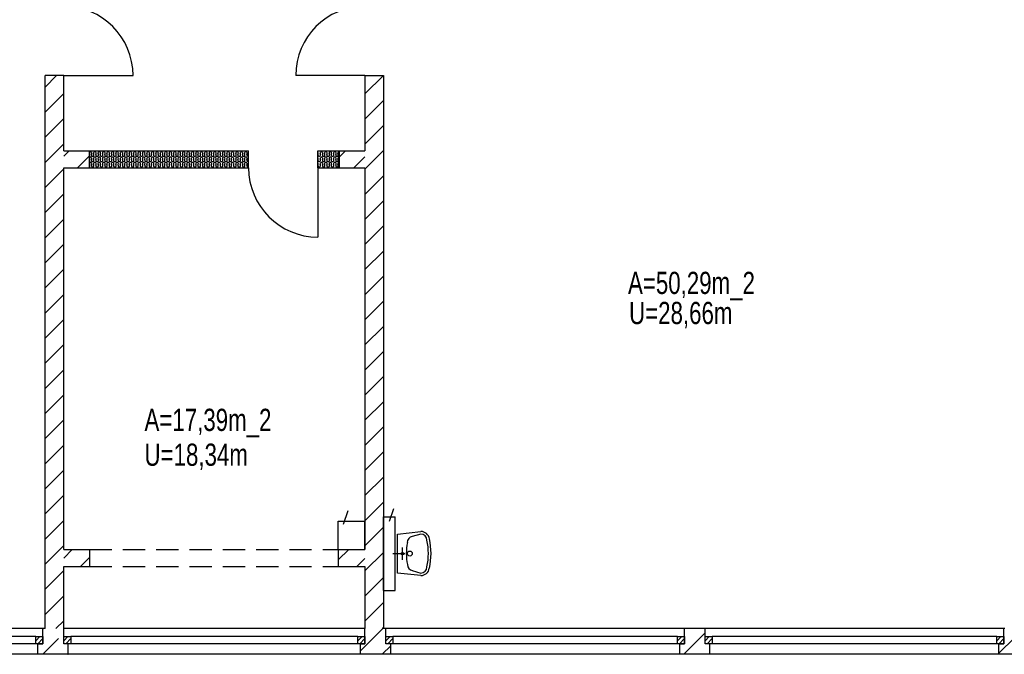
# Model space of a CAD drawing. Header units: metres. Extents: x 940 to 7099, y 1771 to 4983.
# Tile 2 of 12: x 2000 to 3109, y 1786 to 2501. Entities that reach past the tile are written whole.
import ezdxf

# ---------------------------------------------------------------- set-up
doc = ezdxf.new("R2010")
doc.units = ezdxf.units.M
doc.header["$LTSCALE"] = 100
doc.header["$MEASUREMENT"] = 0
doc.linetypes.add('DASHDOT', pattern=[1, 0.5, -0.25, 0, -0.25])
doc.linetypes.add('HIDDEN', pattern=[0.375, 0.25, -0.125])
for name, color, linetype in [('20', 211, 'Continuous'), ('22', 211, 'Continuous'), ('30', 5, 'Continuous'), ('32', 2, 'Continuous'), ('36', 3, 'Continuous'), ('6', 2, 'Continuous'), ('64', 7, 'Continuous'), ('67', 2, 'Continuous'), ('68', 211, 'Continuous'), ('69', 6, 'Continuous')]:
    doc.layers.add(name, color=color, linetype=linetype)

msp = doc.modelspace()

# ---------------------------------------------------------------- linework, layer by layer
at = {"layer": '20', "linetype": 'Continuous'}
for p, q in [((2029, 2424.9798), (2042.0202, 2438)), ((2389, 2417.2843), (2409.7157, 2438)), ((2029, 2396.6955), (2050, 2417.6955)), ((2389, 2389), (2410, 2410)), ((2029, 2368.4113), (2050, 2389.4113)), ((2389, 2360.7157), (2410, 2381.7157)), ((2029, 2340.127), (2050, 2361.127)), ((2081.075, 2348.9688), (2081.4246, 2350.0308)), ((2083.9246, 2348.9688), (2083.575, 2350.0308)), ((2086.075, 2348.9688), (2086.4246, 2350.0308)), ((2088.9246, 2348.9688), (2088.575, 2350.0308)), ((2091.075, 2348.9688), (2091.4246, 2350.0308)), ((2093.9246, 2348.9688), (2093.575, 2350.0308)), ((2096.075, 2348.9688), (2096.4246, 2350.0308)), ((2098.9246, 2348.9688), (2098.575, 2350.0308)), ((2101.075, 2348.9688), (2101.4246, 2350.0308)), ((2103.9246, 2348.9688), (2103.575, 2350.0308)), ((2106.075, 2348.9688), (2106.4246, 2350.0308)), ((2108.9246, 2348.9688), (2108.575, 2350.0308)), ((2111.075, 2348.9688), (2111.4246, 2350.0308)), ((2113.9246, 2348.9688), (2113.575, 2350.0308)), ((2116.075, 2348.9688), (2116.4246, 2350.0308)), ((2118.9246, 2348.9688), (2118.575, 2350.0308)), ((2121.075, 2348.9688), (2121.4246, 2350.0308)), ((2123.9246, 2348.9688), (2123.575, 2350.0308)), ((2126.075, 2348.9688), (2126.4246, 2350.0308)), ((2128.9246, 2348.9688), (2128.575, 2350.0308)), ((2131.075, 2348.9688), (2131.4246, 2350.0308)), ((2133.9246, 2348.9688), (2133.575, 2350.0308)), ((2136.075, 2348.9688), (2136.4246, 2350.0308)), ((2138.9246, 2348.9688), (2138.575, 2350.0308)), ((2141.075, 2348.9688), (2141.4246, 2350.0308)), ((2143.9246, 2348.9688), (2143.575, 2350.0308)), ((2146.075, 2348.9688), (2146.4246, 2350.0308)), ((2148.9246, 2348.9688), (2148.575, 2350.0308)), ((2151.075, 2348.9688), (2151.4246, 2350.0308)), ((2153.9246, 2348.9688), (2153.575, 2350.0308)), ((2156.075, 2348.9688), (2156.4246, 2350.0308)), ((2158.9246, 2348.9688), (2158.575, 2350.0308)), ((2161.075, 2348.9688), (2161.4246, 2350.0308)), ((2163.9246, 2348.9688), (2163.575, 2350.0308)), ((2166.075, 2348.9688), (2166.4246, 2350.0308)), ((2168.9246, 2348.9688), (2168.575, 2350.0308)), ((2171.075, 2348.9688), (2171.4246, 2350.0308)), ((2173.9246, 2348.9688), (2173.575, 2350.0308)), ((2176.075, 2348.9688), (2176.4246, 2350.0308)), ((2178.9246, 2348.9688), (2178.575, 2350.0308)), ((2181.075, 2348.9688), (2181.4246, 2350.0308)), ((2183.9246, 2348.9688), (2183.575, 2350.0308)), ((2186.075, 2348.9688), (2186.4246, 2350.0308)), ((2188.9246, 2348.9688), (2188.575, 2350.0308)), ((2191.075, 2348.9688), (2191.4246, 2350.0308)), ((2193.9246, 2348.9688), (2193.575, 2350.0308)), ((2196.075, 2348.9688), (2196.4246, 2350.0308)), ((2198.9246, 2348.9688), (2198.575, 2350.0308)), ((2201.075, 2348.9688), (2201.4246, 2350.0308)), ((2203.9246, 2348.9688), (2203.575, 2350.0308)), ((2206.075, 2348.9688), (2206.4246, 2350.0308)), ((2208.9246, 2348.9688), (2208.575, 2350.0308)), ((2211.075, 2348.9688), (2211.4246, 2350.0308)), ((2213.9246, 2348.9688), (2213.575, 2350.0308)), ((2216.075, 2348.9688), (2216.4246, 2350.0308)), ((2218.9246, 2348.9688), (2218.575, 2350.0308)), ((2221.075, 2348.9688), (2221.4246, 2350.0308)), ((2223.9246, 2348.9688), (2223.575, 2350.0308)), ((2226.075, 2348.9688), (2226.4246, 2350.0308)), ((2228.9246, 2348.9688), (2228.575, 2350.0308)), ((2231.075, 2348.9688), (2231.4246, 2350.0308)), ((2233.9246, 2348.9688), (2233.575, 2350.0308)), ((2236.075, 2348.9688), (2236.4246, 2350.0308)), ((2238.9246, 2348.9688), (2238.575, 2350.0308)), ((2241.075, 2348.9688), (2241.4246, 2350.0308)), ((2243.9246, 2348.9688), (2243.575, 2350.0308)), ((2246.075, 2348.9688), (2246.4246, 2350.0308)), ((2248.9246, 2348.9688), (2248.575, 2350.0308)), ((2251.075, 2348.9688), (2251.4246, 2350.0308)), ((2253.9246, 2348.9688), (2253.575, 2350.0308)), ((2256.075, 2348.9688), (2256.4246, 2350.0308)), ((2336.075, 2348.9688), (2336.4246, 2350.0308)), ((2338.9246, 2348.9688), (2338.575, 2350.0308)), ((2341.075, 2348.9688), (2341.4246, 2350.0308)), ((2343.9246, 2348.9688), (2343.575, 2350.0308)), ((2346.075, 2348.9688), (2346.4246, 2350.0308)), ((2348.9246, 2348.9688), (2348.575, 2350.0308)), ((2351.075, 2348.9688), (2351.4246, 2350.0308)), ((2353.9246, 2348.9688), (2353.575, 2350.0308)), ((2356.075, 2348.9688), (2356.4246, 2350.0308)), ((2358.9246, 2348.9688), (2358.575, 2350.0308)), ((2389, 2332.4315), (2410, 2353.4315)), ((2081.075, 2342.9688), (2081.4246, 2344.0308)), ((2083.9246, 2342.9688), (2083.575, 2344.0308)), ((2086.075, 2342.9688), (2086.4246, 2344.0308)), ((2088.9246, 2342.9688), (2088.575, 2344.0308)), ((2091.075, 2342.9688), (2091.4246, 2344.0308)), ((2093.9246, 2342.9688), (2093.575, 2344.0308)), ((2096.075, 2342.9688), (2096.4246, 2344.0308)), ((2098.9246, 2342.9688), (2098.575, 2344.0308)), ((2101.075, 2342.9688), (2101.4246, 2344.0308)), ((2103.9246, 2342.9688), (2103.575, 2344.0308)), ((2106.075, 2342.9688), (2106.4246, 2344.0308)), ((2108.9246, 2342.9688), (2108.575, 2344.0308)), ((2111.075, 2342.9688), (2111.4246, 2344.0308)), ((2113.9246, 2342.9688), (2113.575, 2344.0308)), ((2116.075, 2342.9688), (2116.4246, 2344.0308)), ((2118.9246, 2342.9688), (2118.575, 2344.0308)), ((2121.075, 2342.9688), (2121.4246, 2344.0308)), ((2123.9246, 2342.9688), (2123.575, 2344.0308)), ((2126.075, 2342.9688), (2126.4246, 2344.0308)), ((2128.9246, 2342.9688), (2128.575, 2344.0308)), ((2131.075, 2342.9688), (2131.4246, 2344.0308)), ((2133.9246, 2342.9688), (2133.575, 2344.0308)), ((2136.075, 2342.9688), (2136.4246, 2344.0308)), ((2138.9246, 2342.9688), (2138.575, 2344.0308)), ((2141.075, 2342.9688), (2141.4246, 2344.0308)), ((2143.9246, 2342.9688), (2143.575, 2344.0308)), ((2146.075, 2342.9688), (2146.4246, 2344.0308)), ((2148.9246, 2342.9688), (2148.575, 2344.0308)), ((2151.075, 2342.9688), (2151.4246, 2344.0308)), ((2153.9246, 2342.9688), (2153.575, 2344.0308)), ((2156.075, 2342.9688), (2156.4246, 2344.0308)), ((2158.9246, 2342.9688), (2158.575, 2344.0308)), ((2161.075, 2342.9688), (2161.4246, 2344.0308)), ((2163.9246, 2342.9688), (2163.575, 2344.0308)), ((2166.075, 2342.9688), (2166.4246, 2344.0308)), ((2168.9246, 2342.9688), (2168.575, 2344.0308)), ((2171.075, 2342.9688), (2171.4246, 2344.0308)), ((2173.9246, 2342.9688), (2173.575, 2344.0308)), ((2176.075, 2342.9688), (2176.4246, 2344.0308)), ((2178.9246, 2342.9688), (2178.575, 2344.0308)), ((2181.075, 2342.9688), (2181.4246, 2344.0308)), ((2183.9246, 2342.9688), (2183.575, 2344.0308)), ((2186.075, 2342.9688), (2186.4246, 2344.0308)), ((2188.9246, 2342.9688), (2188.575, 2344.0308)), ((2191.075, 2342.9688), (2191.4246, 2344.0308)), ((2193.9246, 2342.9688), (2193.575, 2344.0308)), ((2196.075, 2342.9688), (2196.4246, 2344.0308)), ((2198.9246, 2342.9688), (2198.575, 2344.0308)), ((2201.075, 2342.9688), (2201.4246, 2344.0308)), ((2203.9246, 2342.9688), (2203.575, 2344.0308)), ((2206.075, 2342.9688), (2206.4246, 2344.0308)), ((2208.9246, 2342.9688), (2208.575, 2344.0308)), ((2211.075, 2342.9688), (2211.4246, 2344.0308)), ((2213.9246, 2342.9688), (2213.575, 2344.0308)), ((2216.075, 2342.9688), (2216.4246, 2344.0308)), ((2218.9246, 2342.9688), (2218.575, 2344.0308)), ((2221.075, 2342.9688), (2221.4246, 2344.0308)), ((2223.9246, 2342.9688), (2223.575, 2344.0308)), ((2226.075, 2342.9688), (2226.4246, 2344.0308)), ((2228.9246, 2342.9688), (2228.575, 2344.0308)), ((2231.075, 2342.9688), (2231.4246, 2344.0308)), ((2233.9246, 2342.9688), (2233.575, 2344.0308)), ((2236.075, 2342.9688), (2236.4246, 2344.0308)), ((2238.9246, 2342.9688), (2238.575, 2344.0308)), ((2241.075, 2342.9688), (2241.4246, 2344.0308)), ((2243.9246, 2342.9688), (2243.575, 2344.0308)), ((2246.075, 2342.9688), (2246.4246, 2344.0308)), ((2248.9246, 2342.9688), (2248.575, 2344.0308)), ((2251.075, 2342.9688), (2251.4246, 2344.0308)), ((2253.9246, 2342.9688), (2253.575, 2344.0308)), ((2256.075, 2342.9688), (2256.4246, 2344.0308)), ((2336.075, 2342.9688), (2336.4246, 2344.0308)), ((2338.9246, 2342.9688), (2338.575, 2344.0308)), ((2341.075, 2342.9688), (2341.4246, 2344.0308)), ((2343.9246, 2342.9688), (2343.575, 2344.0308)), ((2346.075, 2342.9688), (2346.4246, 2344.0308)), ((2348.9246, 2342.9688), (2348.575, 2344.0308)), ((2351.075, 2342.9688), (2351.4246, 2344.0308)), ((2353.9246, 2342.9688), (2353.575, 2344.0308)), ((2356.075, 2342.9688), (2356.4246, 2344.0308)), ((2358.9246, 2342.9688), (2358.575, 2344.0308)), ((2029, 2311.8427), (2050, 2332.8427)), ((2081.075, 2336.9688), (2081.4246, 2338.0308)), ((2083.9246, 2336.9688), (2083.575, 2338.0308)), ((2086.075, 2336.9688), (2086.4246, 2338.0308)), ((2088.9246, 2336.9688), (2088.575, 2338.0308)), ((2091.075, 2336.9688), (2091.4246, 2338.0308)), ((2093.9246, 2336.9688), (2093.575, 2338.0308)), ((2096.075, 2336.9688), (2096.4246, 2338.0308)), ((2098.9246, 2336.9688), (2098.575, 2338.0308)), ((2101.075, 2336.9688), (2101.4246, 2338.0308)), ((2103.9246, 2336.9688), (2103.575, 2338.0308)), ((2106.075, 2336.9688), (2106.4246, 2338.0308)), ((2108.9246, 2336.9688), (2108.575, 2338.0308)), ((2111.075, 2336.9688), (2111.4246, 2338.0308)), ((2113.9246, 2336.9688), (2113.575, 2338.0308)), ((2116.075, 2336.9688), (2116.4246, 2338.0308)), ((2118.9246, 2336.9688), (2118.575, 2338.0308)), ((2121.075, 2336.9688), (2121.4246, 2338.0308)), ((2123.9246, 2336.9688), (2123.575, 2338.0308)), ((2126.075, 2336.9688), (2126.4246, 2338.0308)), ((2128.9246, 2336.9688), (2128.575, 2338.0308)), ((2131.075, 2336.9688), (2131.4246, 2338.0308)), ((2133.9246, 2336.9688), (2133.575, 2338.0308)), ((2136.075, 2336.9688), (2136.4246, 2338.0308)), ((2138.9246, 2336.9688), (2138.575, 2338.0308)), ((2141.075, 2336.9688), (2141.4246, 2338.0308)), ((2143.9246, 2336.9688), (2143.575, 2338.0308)), ((2146.075, 2336.9688), (2146.4246, 2338.0308)), ((2148.9246, 2336.9688), (2148.575, 2338.0308)), ((2151.075, 2336.9688), (2151.4246, 2338.0308)), ((2153.9246, 2336.9688), (2153.575, 2338.0308)), ((2156.075, 2336.9688), (2156.4246, 2338.0308)), ((2158.9246, 2336.9688), (2158.575, 2338.0308)), ((2161.075, 2336.9688), (2161.4246, 2338.0308)), ((2163.9246, 2336.9688), (2163.575, 2338.0308)), ((2166.075, 2336.9688), (2166.4246, 2338.0308)), ((2168.9246, 2336.9688), (2168.575, 2338.0308)), ((2171.075, 2336.9688), (2171.4246, 2338.0308)), ((2173.9246, 2336.9688), (2173.575, 2338.0308)), ((2176.075, 2336.9688), (2176.4246, 2338.0308)), ((2178.9246, 2336.9688), (2178.575, 2338.0308)), ((2181.075, 2336.9688), (2181.4246, 2338.0308)), ((2183.9246, 2336.9688), (2183.575, 2338.0308)), ((2186.075, 2336.9688), (2186.4246, 2338.0308)), ((2188.9246, 2336.9688), (2188.575, 2338.0308)), ((2191.075, 2336.9688), (2191.4246, 2338.0308)), ((2193.9246, 2336.9688), (2193.575, 2338.0308)), ((2196.075, 2336.9688), (2196.4246, 2338.0308)), ((2198.9246, 2336.9688), (2198.575, 2338.0308)), ((2201.075, 2336.9688), (2201.4246, 2338.0308)), ((2203.9246, 2336.9688), (2203.575, 2338.0308)), ((2206.075, 2336.9688), (2206.4246, 2338.0308)), ((2208.9246, 2336.9688), (2208.575, 2338.0308)), ((2211.075, 2336.9688), (2211.4246, 2338.0308)), ((2213.9246, 2336.9688), (2213.575, 2338.0308)), ((2216.075, 2336.9688), (2216.4246, 2338.0308)), ((2218.9246, 2336.9688), (2218.575, 2338.0308)), ((2221.075, 2336.9688), (2221.4246, 2338.0308)), ((2223.9246, 2336.9688), (2223.575, 2338.0308)), ((2226.075, 2336.9688), (2226.4246, 2338.0308)), ((2228.9246, 2336.9688), (2228.575, 2338.0308)), ((2231.075, 2336.9688), (2231.4246, 2338.0308)), ((2233.9246, 2336.9688), (2233.575, 2338.0308)), ((2236.075, 2336.9688), (2236.4246, 2338.0308)), ((2238.9246, 2336.9688), (2238.575, 2338.0308)), ((2241.075, 2336.9688), (2241.4246, 2338.0308)), ((2243.9246, 2336.9688), (2243.575, 2338.0308)), ((2246.075, 2336.9688), (2246.4246, 2338.0308)), ((2248.9246, 2336.9688), (2248.575, 2338.0308)), ((2251.075, 2336.9688), (2251.4246, 2338.0308)), ((2253.9246, 2336.9688), (2253.575, 2338.0308)), ((2256.075, 2336.9688), (2256.4246, 2338.0308)), ((2336.075, 2336.9688), (2336.4246, 2338.0308)), ((2338.9246, 2336.9688), (2338.575, 2338.0308)), ((2341.075, 2336.9688), (2341.4246, 2338.0308)), ((2343.9246, 2336.9688), (2343.575, 2338.0308)), ((2346.075, 2336.9688), (2346.4246, 2338.0308)), ((2348.9246, 2336.9688), (2348.575, 2338.0308)), ((2351.075, 2336.9688), (2351.4246, 2338.0308)), ((2353.9246, 2336.9688), (2353.575, 2338.0308)), ((2356.075, 2336.9688), (2356.4246, 2338.0308)), ((2358.9246, 2336.9688), (2358.575, 2338.0308)), ((2389, 2304.1472), (2410, 2325.1472)), ((2029, 2283.5584), (2050, 2304.5584)), ((2389, 2275.8629), (2410, 2296.8629)), ((2029, 2255.2742), (2050, 2276.2742)), ((2389, 2247.5786), (2410, 2268.5786)), ((2029, 2226.9899), (2050, 2247.9899)), ((2389, 2219.2944), (2410, 2240.2944)), ((2029, 2198.7056), (2050, 2219.7056)), ((2389, 2191.0101), (2410, 2212.0101)), ((2029, 2170.4214), (2050, 2191.4214)), ((2389, 2162.7258), (2410, 2183.7258)), ((2029, 2142.1371), (2050, 2163.1371)), ((2389, 2134.4416), (2410, 2155.4416)), ((2029, 2113.8528), (2050, 2134.8528)), ((2389, 2106.1573), (2410, 2127.1573)), ((2029, 2085.5685), (2050, 2106.5685)), ((2389, 2077.873), (2410, 2098.873)), ((2029, 2057.2843), (2050, 2078.2843)), ((2389, 2049.5887), (2410, 2070.5887)), ((2029, 2029), (2050, 2050)), ((2389, 2021.3045), (2410, 2042.3045)), ((2029, 2000.7157), (2050, 2021.7157)), ((2389, 1993.0202), (2410, 2014.0202)), ((2029, 1972.4315), (2050, 1993.4315)), ((2389, 1964.7359), (2410, 1985.7359)), ((2029, 1944.1472), (2050, 1965.1472)), ((2389, 1936.4517), (2410, 1957.4517)), ((2029, 1915.8629), (2050, 1936.8629)), ((2389, 1908.1674), (2410, 1929.1674)), ((2029, 1887.5786), (2050, 1908.5786)), ((2389, 1879.8831), (2410, 1900.8831)), ((2029, 1859.2944), (2050, 1880.2944)), ((2389, 1851.5988), (2410, 1872.5988)), ((2029, 1831.0101), (2050, 1852.0101)), ((2389, 1823.3146), (2410, 1844.3146)), ((2041.2742, 1815), (2050, 1823.7258)), ((2384, 1790.0303), (2408.9697, 1815)), ((2408.9697, 1815), (2410, 1816.0303)), ((2747.6652, 1786), (2771.75, 1810.0848)), ((2408.254, 1786), (2418, 1795.746)), ((2775.9495, 1786), (2777.25, 1787.3005))]:
    msp.add_line(p, q, dxfattribs=at)
for centre, start, end in [((2079.9998, 2350.4998), 90, 131.8017), ((2079.9998, 2350.4998), 341.7795, 90), ((2082.4998, 2354.4998), 269.142, 270.858), ((2084.9998, 2350.4998), 90, 198.2205), ((2084.9998, 2350.4998), 341.7795, 90), ((2087.4998, 2354.4998), 269.142, 270.858), ((2089.9998, 2350.4998), 90, 198.2205), ((2089.9998, 2350.4998), 341.7795, 90), ((2092.4998, 2354.4998), 269.142, 270.858), ((2094.9998, 2350.4998), 90, 198.2205), ((2094.9998, 2350.4998), 341.7795, 90), ((2097.4998, 2354.4998), 269.142, 270.858), ((2099.9998, 2350.4998), 90, 198.2205), ((2099.9998, 2350.4998), 341.7795, 90), ((2102.4998, 2354.4998), 269.142, 270.858), ((2104.9998, 2350.4998), 90, 198.2205), ((2104.9998, 2350.4998), 341.7795, 90), ((2107.4998, 2354.4998), 269.142, 270.858), ((2109.9998, 2350.4998), 90, 198.2205), ((2109.9998, 2350.4998), 341.7795, 90), ((2112.4998, 2354.4998), 269.142, 270.858), ((2114.9998, 2350.4998), 90, 198.2205), ((2114.9998, 2350.4998), 341.7795, 90), ((2117.4998, 2354.4998), 269.142, 270.858), ((2119.9998, 2350.4998), 90, 198.2205), ((2119.9998, 2350.4998), 341.7795, 90), ((2122.4998, 2354.4998), 269.142, 270.858), ((2124.9998, 2350.4998), 90, 198.2205), ((2124.9998, 2350.4998), 341.7795, 90), ((2127.4998, 2354.4998), 269.142, 270.858), ((2129.9998, 2350.4998), 90, 198.2205), ((2129.9998, 2350.4998), 341.7795, 90), ((2132.4998, 2354.4998), 269.142, 270.858), ((2134.9998, 2350.4998), 90, 198.2205), ((2134.9998, 2350.4998), 341.7795, 90), ((2137.4998, 2354.4998), 269.142, 270.858), ((2139.9998, 2350.4998), 90, 198.2205), ((2139.9998, 2350.4998), 341.7795, 90), ((2142.4998, 2354.4998), 269.142, 270.858), ((2144.9998, 2350.4998), 90, 198.2205), ((2144.9998, 2350.4998), 341.7795, 90), ((2147.4998, 2354.4998), 269.142, 270.858), ((2149.9998, 2350.4998), 90, 198.2205), ((2149.9998, 2350.4998), 341.7795, 90), ((2152.4998, 2354.4998), 269.142, 270.858), ((2154.9998, 2350.4998), 90, 198.2205), ((2154.9998, 2350.4998), 341.7795, 90), ((2157.4998, 2354.4998), 269.142, 270.858), ((2159.9998, 2350.4998), 90, 198.2205), ((2159.9998, 2350.4998), 341.7795, 90), ((2162.4998, 2354.4998), 269.142, 270.858), ((2164.9998, 2350.4998), 90, 198.2205), ((2164.9998, 2350.4998), 341.7795, 90), ((2167.4998, 2354.4998), 269.142, 270.858), ((2169.9998, 2350.4998), 90, 198.2205), ((2169.9998, 2350.4998), 341.7795, 90), ((2172.4998, 2354.4998), 269.142, 270.858), ((2174.9998, 2350.4998), 90, 198.2205), ((2174.9998, 2350.4998), 341.7795, 90), ((2177.4998, 2354.4998), 269.142, 270.858), ((2179.9998, 2350.4998), 90, 198.2205), ((2179.9998, 2350.4998), 341.7795, 90), ((2182.4998, 2354.4998), 269.142, 270.858), ((2184.9998, 2350.4998), 90, 198.2205), ((2184.9998, 2350.4998), 341.7795, 90), ((2187.4998, 2354.4998), 269.142, 270.858), ((2189.9998, 2350.4998), 90, 198.2205), ((2189.9998, 2350.4998), 341.7795, 90), ((2192.4998, 2354.4998), 269.142, 270.858), ((2194.9998, 2350.4998), 90, 198.2205), ((2194.9998, 2350.4998), 341.7795, 90), ((2197.4998, 2354.4998), 269.142, 270.858), ((2199.9998, 2350.4998), 90, 198.2205), ((2199.9998, 2350.4998), 341.7795, 90), ((2202.4998, 2354.4998), 269.142, 270.858), ((2204.9998, 2350.4998), 90, 198.2205), ((2204.9998, 2350.4998), 341.7795, 90), ((2207.4998, 2354.4998), 269.142, 270.858), ((2209.9998, 2350.4998), 90, 198.2205), ((2209.9998, 2350.4998), 341.7795, 90), ((2212.4998, 2354.4998), 269.142, 270.858), ((2214.9998, 2350.4998), 90, 198.2205), ((2214.9998, 2350.4998), 341.7795, 90), ((2217.4998, 2354.4998), 269.142, 270.858), ((2219.9998, 2350.4998), 90, 198.2205), ((2219.9998, 2350.4998), 341.7795, 90), ((2222.4998, 2354.4998), 269.142, 270.858), ((2224.9998, 2350.4998), 90, 198.2205), ((2224.9998, 2350.4998), 341.7795, 90), ((2227.4998, 2354.4998), 269.142, 270.858), ((2229.9998, 2350.4998), 90, 198.2205), ((2229.9998, 2350.4998), 341.7795, 90), ((2232.4998, 2354.4998), 269.142, 270.858), ((2234.9998, 2350.4998), 90, 198.2205), ((2234.9998, 2350.4998), 341.7795, 90), ((2237.4998, 2354.4998), 269.142, 270.858), ((2239.9998, 2350.4998), 90, 198.2205), ((2239.9998, 2350.4998), 341.7795, 90), ((2242.4998, 2354.4998), 269.142, 270.858), ((2244.9998, 2350.4998), 90, 198.2205), ((2244.9998, 2350.4998), 341.7795, 90), ((2247.4998, 2354.4998), 269.142, 270.858), ((2249.9998, 2350.4998), 90, 198.2205), ((2249.9998, 2350.4998), 341.7795, 90), ((2252.4998, 2354.4998), 269.142, 270.858), ((2254.9998, 2350.4998), 90, 198.2205), ((2254.9998, 2350.4998), 341.7795, 90), ((2257.4998, 2354.4998), 269.142, 270.858), ((2334.9998, 2350.4998), 341.7795, 48.1811), ((2337.4998, 2354.4998), 269.142, 270.858), ((2339.9998, 2350.4998), 90, 198.2205), ((2339.9998, 2350.4998), 341.7795, 90), ((2342.4998, 2354.4998), 269.142, 270.858), ((2344.9998, 2350.4998), 90, 198.2205), ((2344.9998, 2350.4998), 341.7795, 90), ((2347.4998, 2354.4998), 269.142, 270.858), ((2349.9998, 2350.4998), 90, 198.2205), ((2349.9998, 2350.4998), 341.7795, 90), ((2352.4998, 2354.4998), 269.142, 270.858), ((2354.9998, 2350.4998), 90, 198.2205), ((2354.9998, 2350.4998), 341.7795, 90), ((2357.4998, 2354.4998), 269.142, 270.858), ((2359.9998, 2350.4998), 90, 198.2205), ((2359.9998, 2350.4998), 89.9936, 90), ((2079.9998, 2344.4998), 90, 131.8017), ((2079.9998, 2338.4998), 90, 131.8017), ((2079.9998, 2344.4998), 341.7795, 90), ((2079.9998, 2338.4998), 341.7795, 90), ((2082.4998, 2348.4998), 161.7795, 18.2205), ((2082.4998, 2342.4998), 161.7795, 18.2205), ((2084.9998, 2344.4998), 90, 198.2205), ((2084.9998, 2338.4998), 90, 198.2205), ((2084.9998, 2344.4998), 341.7795, 90), ((2084.9998, 2338.4998), 341.7795, 90), ((2087.4998, 2348.4998), 161.7795, 18.2205), ((2087.4998, 2342.4998), 161.7795, 18.2205), ((2089.9998, 2344.4998), 90, 198.2205), ((2089.9998, 2338.4998), 90, 198.2205), ((2089.9998, 2344.4998), 341.7795, 90), ((2089.9998, 2338.4998), 341.7795, 90), ((2092.4998, 2348.4998), 161.7795, 18.2205), ((2092.4998, 2342.4998), 161.7795, 18.2205), ((2094.9998, 2344.4998), 90, 198.2205), ((2094.9998, 2338.4998), 90, 198.2205), ((2094.9998, 2344.4998), 341.7795, 90), ((2094.9998, 2338.4998), 341.7795, 90), ((2097.4998, 2348.4998), 161.7795, 18.2205), ((2097.4998, 2342.4998), 161.7795, 18.2205), ((2099.9998, 2344.4998), 90, 198.2205), ((2099.9998, 2338.4998), 90, 198.2205), ((2099.9998, 2344.4998), 341.7795, 90), ((2099.9998, 2338.4998), 341.7795, 90), ((2102.4998, 2348.4998), 161.7795, 18.2205), ((2102.4998, 2342.4998), 161.7795, 18.2205), ((2104.9998, 2344.4998), 90, 198.2205), ((2104.9998, 2338.4998), 90, 198.2205), ((2104.9998, 2344.4998), 341.7795, 90), ((2104.9998, 2338.4998), 341.7795, 90), ((2107.4998, 2348.4998), 161.7795, 18.2205), ((2107.4998, 2342.4998), 161.7795, 18.2205), ((2109.9998, 2344.4998), 90, 198.2205), ((2109.9998, 2338.4998), 90, 198.2205), ((2109.9998, 2344.4998), 341.7795, 90), ((2109.9998, 2338.4998), 341.7795, 90), ((2112.4998, 2348.4998), 161.7795, 18.2205), ((2112.4998, 2342.4998), 161.7795, 18.2205), ((2114.9998, 2344.4998), 90, 198.2205), ((2114.9998, 2338.4998), 90, 198.2205), ((2114.9998, 2344.4998), 341.7795, 90), ((2114.9998, 2338.4998), 341.7795, 90), ((2117.4998, 2348.4998), 161.7795, 18.2205), ((2117.4998, 2342.4998), 161.7795, 18.2205), ((2119.9998, 2344.4998), 90, 198.2205), ((2119.9998, 2338.4998), 90, 198.2205), ((2119.9998, 2344.4998), 341.7795, 90), ((2119.9998, 2338.4998), 341.7795, 90), ((2122.4998, 2348.4998), 161.7795, 18.2205), ((2122.4998, 2342.4998), 161.7795, 18.2205), ((2124.9998, 2344.4998), 90, 198.2205), ((2124.9998, 2338.4998), 90, 198.2205), ((2124.9998, 2344.4998), 341.7795, 90), ((2124.9998, 2338.4998), 341.7795, 90), ((2127.4998, 2348.4998), 161.7795, 18.2205), ((2127.4998, 2342.4998), 161.7795, 18.2205), ((2129.9998, 2344.4998), 90, 198.2205), ((2129.9998, 2338.4998), 90, 198.2205), ((2129.9998, 2344.4998), 341.7795, 90), ((2129.9998, 2338.4998), 341.7795, 90), ((2132.4998, 2348.4998), 161.7795, 18.2205), ((2132.4998, 2342.4998), 161.7795, 18.2205), ((2134.9998, 2344.4998), 90, 198.2205), ((2134.9998, 2338.4998), 90, 198.2205), ((2134.9998, 2344.4998), 341.7795, 90), ((2134.9998, 2338.4998), 341.7795, 90), ((2137.4998, 2348.4998), 161.7795, 18.2205), ((2137.4998, 2342.4998), 161.7795, 18.2205), ((2139.9998, 2344.4998), 90, 198.2205), ((2139.9998, 2338.4998), 90, 198.2205), ((2139.9998, 2344.4998), 341.7795, 90), ((2139.9998, 2338.4998), 341.7795, 90), ((2142.4998, 2348.4998), 161.7795, 18.2205), ((2142.4998, 2342.4998), 161.7795, 18.2205), ((2144.9998, 2344.4998), 90, 198.2205), ((2144.9998, 2338.4998), 90, 198.2205), ((2144.9998, 2344.4998), 341.7795, 90), ((2144.9998, 2338.4998), 341.7795, 90), ((2147.4998, 2348.4998), 161.7795, 18.2205), ((2147.4998, 2342.4998), 161.7795, 18.2205), ((2149.9998, 2344.4998), 90, 198.2205), ((2149.9998, 2338.4998), 90, 198.2205), ((2149.9998, 2344.4998), 341.7795, 90), ((2149.9998, 2338.4998), 341.7795, 90), ((2152.4998, 2348.4998), 161.7795, 18.2205), ((2152.4998, 2342.4998), 161.7795, 18.2205), ((2154.9998, 2344.4998), 90, 198.2205), ((2154.9998, 2338.4998), 90, 198.2205), ((2154.9998, 2344.4998), 341.7795, 90), ((2154.9998, 2338.4998), 341.7795, 90), ((2157.4998, 2348.4998), 161.7795, 18.2205), ((2157.4998, 2342.4998), 161.7795, 18.2205), ((2159.9998, 2344.4998), 90, 198.2205), ((2159.9998, 2338.4998), 90, 198.2205), ((2159.9998, 2344.4998), 341.7795, 90), ((2159.9998, 2338.4998), 341.7795, 90), ((2162.4998, 2348.4998), 161.7795, 18.2205), ((2162.4998, 2342.4998), 161.7795, 18.2205), ((2164.9998, 2344.4998), 90, 198.2205), ((2164.9998, 2338.4998), 90, 198.2205), ((2164.9998, 2344.4998), 341.7795, 90), ((2164.9998, 2338.4998), 341.7795, 90), ((2167.4998, 2348.4998), 161.7795, 18.2205), ((2167.4998, 2342.4998), 161.7795, 18.2205), ((2169.9998, 2344.4998), 90, 198.2205), ((2169.9998, 2338.4998), 90, 198.2205), ((2169.9998, 2344.4998), 341.7795, 90), ((2169.9998, 2338.4998), 341.7795, 90), ((2172.4998, 2348.4998), 161.7795, 18.2205), ((2172.4998, 2342.4998), 161.7795, 18.2205), ((2174.9998, 2344.4998), 90, 198.2205), ((2174.9998, 2338.4998), 90, 198.2205), ((2174.9998, 2344.4998), 341.7795, 90), ((2174.9998, 2338.4998), 341.7795, 90), ((2177.4998, 2348.4998), 161.7795, 18.2205), ((2177.4998, 2342.4998), 161.7795, 18.2205), ((2179.9998, 2344.4998), 90, 198.2205), ((2179.9998, 2338.4998), 90, 198.2205), ((2179.9998, 2344.4998), 341.7795, 90), ((2179.9998, 2338.4998), 341.7795, 90), ((2182.4998, 2348.4998), 161.7795, 18.2205), ((2182.4998, 2342.4998), 161.7795, 18.2205), ((2184.9998, 2344.4998), 90, 198.2205), ((2184.9998, 2338.4998), 90, 198.2205), ((2184.9998, 2344.4998), 341.7795, 90), ((2184.9998, 2338.4998), 341.7795, 90), ((2187.4998, 2348.4998), 161.7795, 18.2205), ((2187.4998, 2342.4998), 161.7795, 18.2205), ((2189.9998, 2344.4998), 90, 198.2205), ((2189.9998, 2338.4998), 90, 198.2205), ((2189.9998, 2344.4998), 341.7795, 90), ((2189.9998, 2338.4998), 341.7795, 90), ((2192.4998, 2348.4998), 161.7795, 18.2205), ((2192.4998, 2342.4998), 161.7795, 18.2205), ((2194.9998, 2344.4998), 90, 198.2205), ((2194.9998, 2338.4998), 90, 198.2205), ((2194.9998, 2344.4998), 341.7795, 90), ((2194.9998, 2338.4998), 341.7795, 90), ((2197.4998, 2348.4998), 161.7795, 18.2205), ((2197.4998, 2342.4998), 161.7795, 18.2205), ((2199.9998, 2344.4998), 90, 198.2205), ((2199.9998, 2338.4998), 90, 198.2205), ((2199.9998, 2344.4998), 341.7795, 90), ((2199.9998, 2338.4998), 341.7795, 90), ((2202.4998, 2348.4998), 161.7795, 18.2205), ((2202.4998, 2342.4998), 161.7795, 18.2205), ((2204.9998, 2344.4998), 90, 198.2205), ((2204.9998, 2338.4998), 90, 198.2205), ((2204.9998, 2344.4998), 341.7795, 90), ((2204.9998, 2338.4998), 341.7795, 90), ((2207.4998, 2348.4998), 161.7795, 18.2205), ((2207.4998, 2342.4998), 161.7795, 18.2205), ((2209.9998, 2344.4998), 90, 198.2205), ((2209.9998, 2338.4998), 90, 198.2205), ((2209.9998, 2344.4998), 341.7795, 90), ((2209.9998, 2338.4998), 341.7795, 90), ((2212.4998, 2348.4998), 161.7795, 18.2205), ((2212.4998, 2342.4998), 161.7795, 18.2205), ((2214.9998, 2344.4998), 90, 198.2205), ((2214.9998, 2338.4998), 90, 198.2205), ((2214.9998, 2344.4998), 341.7795, 90), ((2214.9998, 2338.4998), 341.7795, 90), ((2217.4998, 2348.4998), 161.7795, 18.2205), ((2217.4998, 2342.4998), 161.7795, 18.2205), ((2219.9998, 2344.4998), 90, 198.2205), ((2219.9998, 2338.4998), 90, 198.2205), ((2219.9998, 2344.4998), 341.7795, 90), ((2219.9998, 2338.4998), 341.7795, 90), ((2222.4998, 2348.4998), 161.7795, 18.2205), ((2222.4998, 2342.4998), 161.7795, 18.2205), ((2224.9998, 2344.4998), 90, 198.2205), ((2224.9998, 2338.4998), 90, 198.2205), ((2224.9998, 2344.4998), 341.7795, 90), ((2224.9998, 2338.4998), 341.7795, 90), ((2227.4998, 2348.4998), 161.7795, 18.2205), ((2227.4998, 2342.4998), 161.7795, 18.2205), ((2229.9998, 2344.4998), 90, 198.2205), ((2229.9998, 2338.4998), 90, 198.2205), ((2229.9998, 2344.4998), 341.7795, 90), ((2229.9998, 2338.4998), 341.7795, 90), ((2232.4998, 2348.4998), 161.7795, 18.2205), ((2232.4998, 2342.4998), 161.7795, 18.2205), ((2234.9998, 2344.4998), 90, 198.2205), ((2234.9998, 2338.4998), 90, 198.2205), ((2234.9998, 2344.4998), 341.7795, 90), ((2234.9998, 2338.4998), 341.7795, 90), ((2237.4998, 2348.4998), 161.7795, 18.2205), ((2237.4998, 2342.4998), 161.7795, 18.2205), ((2239.9998, 2344.4998), 90, 198.2205), ((2239.9998, 2338.4998), 90, 198.2205), ((2239.9998, 2344.4998), 341.7795, 90), ((2239.9998, 2338.4998), 341.7795, 90), ((2242.4998, 2348.4998), 161.7795, 18.2205), ((2242.4998, 2342.4998), 161.7795, 18.2205), ((2244.9998, 2344.4998), 90, 198.2205), ((2244.9998, 2338.4998), 90, 198.2205), ((2244.9998, 2344.4998), 341.7795, 90), ((2244.9998, 2338.4998), 341.7795, 90), ((2247.4998, 2348.4998), 161.7795, 18.2205), ((2247.4998, 2342.4998), 161.7795, 18.2205), ((2249.9998, 2344.4998), 90, 198.2205), ((2249.9998, 2338.4998), 90, 198.2205), ((2249.9998, 2344.4998), 341.7795, 90), ((2249.9998, 2338.4998), 341.7795, 90), ((2252.4998, 2348.4998), 161.7795, 18.2205), ((2252.4998, 2342.4998), 161.7795, 18.2205), ((2254.9998, 2344.4998), 90, 198.2205), ((2254.9998, 2338.4998), 90, 198.2205), ((2254.9998, 2344.4998), 341.7795, 90), ((2254.9998, 2338.4998), 341.7795, 90), ((2257.4998, 2348.4998), 161.7795, 289.478), ((2257.4998, 2342.4998), 161.7795, 289.478), ((2337.4998, 2348.4998), 161.7795, 179.142), ((2337.4998, 2348.4998), 180.858, 18.2205), ((2334.9998, 2344.4998), 341.7795, 48.1811), ((2337.4998, 2342.4998), 161.7795, 179.142), ((2337.4998, 2342.4998), 180.858, 18.2205), ((2334.9998, 2338.4998), 341.7795, 48.1811), ((2339.9998, 2344.4998), 90, 198.2205), ((2339.9998, 2338.4998), 90, 198.2205), ((2339.9998, 2344.4998), 341.7795, 90), ((2339.9998, 2338.4998), 341.7795, 90), ((2342.4998, 2348.4998), 161.7795, 18.2205), ((2342.4998, 2342.4998), 161.7795, 18.2205), ((2344.9998, 2344.4998), 90, 198.2205), ((2344.9998, 2338.4998), 90, 198.2205), ((2344.9998, 2344.4998), 341.7795, 90), ((2344.9998, 2338.4998), 341.7795, 90), ((2347.4998, 2348.4998), 161.7795, 18.2205), ((2347.4998, 2342.4998), 161.7795, 18.2205), ((2349.9998, 2344.4998), 90, 198.2205), ((2349.9998, 2338.4998), 90, 198.2205), ((2349.9998, 2344.4998), 341.7795, 90), ((2349.9998, 2338.4998), 341.7795, 90), ((2352.4998, 2348.4998), 161.7795, 18.2205), ((2352.4998, 2342.4998), 161.7795, 18.2205), ((2354.9998, 2344.4998), 90, 198.2205), ((2354.9998, 2338.4998), 90, 198.2205), ((2354.9998, 2344.4998), 341.7795, 90), ((2354.9998, 2338.4998), 341.7795, 90), ((2357.4998, 2348.4998), 161.7795, 18.2205), ((2357.4998, 2342.4998), 161.7795, 18.2205), ((2359.9998, 2344.4998), 90, 198.2205), ((2359.9998, 2338.4998), 90, 198.2205), ((2359.9998, 2344.4998), 89.9936, 90), ((2359.9998, 2338.4998), 89.9936, 90), ((2082.4998, 2336.4998), 161.7795, 18.2205), ((2087.4998, 2336.4998), 161.7795, 18.2205), ((2092.4998, 2336.4998), 161.7795, 18.2205), ((2097.4998, 2336.4998), 161.7795, 18.2205), ((2102.4998, 2336.4998), 161.7795, 18.2205), ((2107.4998, 2336.4998), 161.7795, 18.2205), ((2112.4998, 2336.4998), 161.7795, 18.2205), ((2117.4998, 2336.4998), 161.7795, 18.2205), ((2122.4998, 2336.4998), 161.7795, 18.2205), ((2127.4998, 2336.4998), 161.7795, 18.2205), ((2132.4998, 2336.4998), 161.7795, 18.2205), ((2137.4998, 2336.4998), 161.7795, 18.2205), ((2142.4998, 2336.4998), 161.7795, 18.2205), ((2147.4998, 2336.4998), 161.7795, 18.2205), ((2152.4998, 2336.4998), 161.7795, 18.2205), ((2157.4998, 2336.4998), 161.7795, 18.2205), ((2162.4998, 2336.4998), 161.7795, 18.2205), ((2167.4998, 2336.4998), 161.7795, 18.2205), ((2172.4998, 2336.4998), 161.7795, 18.2205), ((2177.4998, 2336.4998), 161.7795, 18.2205), ((2182.4998, 2336.4998), 161.7795, 18.2205), ((2187.4998, 2336.4998), 161.7795, 18.2205), ((2192.4998, 2336.4998), 161.7795, 18.2205), ((2197.4998, 2336.4998), 161.7795, 18.2205), ((2202.4998, 2336.4998), 161.7795, 18.2205), ((2207.4998, 2336.4998), 161.7795, 18.2205), ((2212.4998, 2336.4998), 161.7795, 18.2205), ((2217.4998, 2336.4998), 161.7795, 18.2205), ((2222.4998, 2336.4998), 161.7795, 18.2205), ((2227.4998, 2336.4998), 161.7795, 18.2205), ((2232.4998, 2336.4998), 161.7795, 18.2205), ((2237.4998, 2336.4998), 161.7795, 18.2205), ((2242.4998, 2336.4998), 161.7795, 18.2205), ((2247.4998, 2336.4998), 161.7795, 18.2205), ((2252.4998, 2336.4998), 161.7795, 18.2205), ((2257.4998, 2336.4998), 161.7795, 289.478), ((2337.4998, 2336.4998), 161.7795, 179.142), ((2337.4998, 2336.4998), 180.858, 18.2205), ((2342.4998, 2336.4998), 161.7795, 18.2205), ((2347.4998, 2336.4998), 161.7795, 18.2205), ((2352.4998, 2336.4998), 161.7795, 18.2205), ((2357.4998, 2336.4998), 161.7795, 18.2205)]:
    msp.add_arc(centre, 1.5, start, end, dxfattribs=at)
at = {"layer": '22', "linetype": 'HIDDEN'}
for p, q in [((2050, 2346.9848), (2056.0152, 2353)), ((2360, 2345.8579), (2367.1421, 2353)), ((2065.2994, 2334), (2079, 2347.7006)), ((2376.4264, 2334), (2389, 2346.5736)), ((2050, 1894.4365), (2059.5635, 1904)), ((2068.8478, 1885), (2079, 1895.1522)), ((2359, 1892.3095), (2370.6905, 1904)), ((2379.9747, 1885), (2389, 1894.0253)), ((2026.4163, 1786), (2050.01, 1809.5937)), ((2026.5, 1814.368), (2027.132, 1815)), ((3102.5, 1787.2814), (3130.2186, 1815)), ((2054.7006, 1786), (2055, 1786.2994))]:
    msp.add_line(p, q, dxfattribs=at)
at = {"layer": '32', "color": 7, "linetype": 'Continuous'}
for p, q in [((2029, 1815), (2029, 2438)), ((2050, 2353), (2050, 2438)), ((2389, 2438), (2389, 2353)), ((2410, 2438), (2410, 1815)), ((2050, 2353), (2079, 2353)), ((2079, 2353), (2079, 2334)), ((2079, 2353), (2258, 2353)), ((2336, 2353), (2360, 2353)), ((2360, 2353), (2360, 2334)), ((2360, 2353), (2389, 2353)), ((2050, 1904), (2050, 2334)), ((2050, 2334), (2079, 2334)), ((2079, 2334), (2258, 2334)), ((2336, 2334), (2360, 2334)), ((2360, 2334), (2389, 2334)), ((2389, 2334), (2389, 1904)), ((2410, 1941), (2423, 1941)), ((2410, 1858), (2410, 1941)), ((2423, 1858), (2423, 1941)), ((2359, 1936), (2389, 1936)), ((2359, 1904), (2359, 1936)), ((2389, 1904), (2389, 1936)), ((2050, 1904), (2079, 1904)), ((2359, 1904), (2389, 1904)), ((2359, 1904), (2389, 1904)), ((2050, 1885), (2079, 1885)), ((2050, 1815), (2050, 1885)), ((2359, 1885), (2389, 1885)), ((2389, 1885), (2389, 1815)), ((2410, 1858), (2423, 1858)), ((2029, 1815), (2026.5, 1815)), ((2050.01, 1815), (2050, 1815)), ((2389, 1815), (2388.99, 1815)), ((2412.5, 1815), (2410, 1815)), ((2771.75, 1815), (2748.75, 1815)), ((3109, 1815), (3108, 1815)), ((2055, 1786), (2021, 1786)), ((2418, 1786), (2384, 1786)), ((2777.25, 1786), (2743.25, 1786)), ((3136.5, 1786), (3102.5, 1786))]:
    msp.add_line(p, q, dxfattribs=at)
at = {"layer": '36', "linetype": 'Continuous'}
for p, q in [((2425.75, 1921.5), (2451.875, 1924.25)), ((2425.75, 1877.5), (2425.75, 1921.5)), ((2451.875, 1921.5), (2442.25, 1918.75)), ((2451.875, 1874.75), (2425.75, 1877.5)), ((2442.25, 1880.25), (2451.875, 1877.5))]:
    msp.add_line(p, q, dxfattribs=at)
at = {"layer": '36', "linetype": 'DASHDOT'}
for p, q in [((2431.25, 1892.625), (2431.25, 1906.375)), ((2420.25, 1899.5), (2434, 1899.5))]:
    msp.add_line(p, q, dxfattribs=at)
at = {"layer": '36', "linetype": 'Continuous'}
for centre, radius in [((2431.25, 1899.5), 1.375), ((2439.5, 1899.5), 2.75)]:
    msp.add_circle(centre, radius, dxfattribs=at)
for centre, radius, start, end in [((2443.625, 1911.875), 7.0112, 101.3099, 180), ((2451.875, 1914.625), 9.7227, 8.1301, 90), ((2451.875, 1914.625), 6.875, 0, 90), ((2498.625, 1899.5), 63.1004, 168.6901, 191.3099), ((2390, 1899.5), 70.3941, 347.5926, 12.4074), ((2390, 1899.5), 73.3792, 347.0054, 12.9946), ((2443.625, 1887.125), 6.875, 180, 260.5377), ((2451.875, 1884.375), 6.875, 270, 0), ((2451.875, 1884.375), 9.625, 270, 351.8699)]:
    msp.add_arc(centre, radius, start, end, dxfattribs=at)
at = {"layer": '6', "linetype": 'Continuous'}
for p, q in [((2369.8098, 1947.5474), (2364.4576, 1932.3879)), ((2420.9525, 1949.7767), (2416.195, 1935.509))]:
    msp.add_line(p, q, dxfattribs=at)
at = {"layer": '64', "linetype": 'Continuous'}
for p, q in [((2050, 2438), (2029, 2438)), ((2389, 2438), (2410, 2438)), ((2079, 2334), (2079, 2353)), ((2258, 2334), (2258, 2353)), ((2336, 2334), (2336, 2353)), ((2360, 2334), (2360, 2353)), ((2079, 1904), (2079, 1885)), ((2359, 1904), (2359, 1885)), ((2026.5, 1798), (2026.5, 1815)), ((2050.01, 1798), (2050.01, 1815)), ((2388.99, 1798), (2388.99, 1815)), ((2412.5, 1798), (2412.5, 1815)), ((2748.75, 1798), (2748.75, 1815)), ((2771.75, 1798), (2771.75, 1815)), ((3108, 1798), (3108, 1815)), ((2021, 1786), (2021, 1798)), ((2021, 1798), (2026.5, 1798)), ((2055, 1798), (2050.01, 1798)), ((2055, 1786), (2055, 1798)), ((2384, 1786), (2384, 1798)), ((2384, 1798), (2388.99, 1798)), ((2418, 1798), (2412.5, 1798)), ((2418, 1786), (2418, 1798)), ((2743.25, 1786), (2743.25, 1798)), ((2743.25, 1798), (2748.75, 1798)), ((2777.25, 1798), (2771.75, 1798)), ((2777.25, 1786), (2777.25, 1798)), ((3102.5, 1786), (3102.5, 1798)), ((3102.5, 1798), (3108, 1798))]:
    msp.add_line(p, q, dxfattribs=at)
at = {"layer": '67', "linetype": 'Continuous'}
for p, q in [((2050, 2438), (2128, 2438)), ((2389, 2438), (2311, 2438)), ((2336, 2334), (2336, 2256)), ((2026.5, 1815), (1690.25, 1815)), ((2388.99, 1815), (2050.01, 1815)), ((2748.75, 1815), (2412.5, 1815)), ((3108, 1815), (2771.75, 1815)), ((2021, 1798), (1695.75, 1798)), ((2018.5, 1806), (1698.25, 1806)), ((2018.5, 1798), (1698.25, 1798)), ((2018.5, 1798), (2018.5, 1806)), ((2018.5, 1806), (2026.5, 1806)), ((2026.5, 1798), (2018.5, 1798)), ((2026.5, 1806), (2026.5, 1798)), ((2050.01, 1798), (2050.01, 1806)), ((2050.01, 1806), (2058.01, 1806)), ((2058.01, 1798), (2050.01, 1798)), ((2384, 1798), (2055, 1798)), ((2058.01, 1806), (2058.01, 1798)), ((2380.99, 1806), (2058.01, 1806)), ((2380.99, 1798), (2058.01, 1798)), ((2380.99, 1798), (2380.99, 1806)), ((2380.99, 1806), (2388.99, 1806)), ((2388.99, 1798), (2380.99, 1798)), ((2388.99, 1806), (2388.99, 1798)), ((2412.5, 1798), (2412.5, 1806)), ((2412.5, 1806), (2420.5, 1806)), ((2420.5, 1798), (2412.5, 1798)), ((2743.25, 1798), (2418, 1798)), ((2420.5, 1806), (2420.5, 1798)), ((2740.75, 1806), (2420.5, 1806)), ((2740.75, 1798), (2420.5, 1798)), ((2740.75, 1798), (2740.75, 1806)), ((2740.75, 1806), (2748.75, 1806)), ((2748.75, 1798), (2740.75, 1798)), ((2748.75, 1806), (2748.75, 1798)), ((2771.75, 1798), (2771.75, 1806)), ((2771.75, 1806), (2779.75, 1806)), ((2779.75, 1798), (2771.75, 1798)), ((3102.5, 1798), (2777.25, 1798)), ((2779.75, 1806), (2779.75, 1798)), ((3100, 1806), (2779.75, 1806)), ((3100, 1798), (2779.75, 1798)), ((3100, 1798), (3100, 1806)), ((3100, 1806), (3108, 1806)), ((3108, 1798), (3100, 1798)), ((3108, 1806), (3108, 1798)), ((2021, 1786), (1695.75, 1786)), ((2384, 1786), (2055, 1786)), ((2743.25, 1786), (2418, 1786)), ((3102.5, 1786), (2777.25, 1786))]:
    msp.add_line(p, q, dxfattribs=at)
for centre, start, end in [((2050, 2438), 0, 90), ((2389, 2438), 90, 180), ((2336, 2334), 180, 270)]:
    msp.add_arc(centre, 78, start, end, dxfattribs=at)
at = {"layer": '68', "linetype": 'Continuous'}
for p, q in [((2018.5, 1801.3137), (2023.1863, 1806)), ((2020.8431, 1798), (2026.5, 1803.6569)), ((2050.01, 1801.3137), (2054.6963, 1806)), ((2052.3531, 1798), (2058.01, 1803.6569)), ((2380.99, 1801.3137), (2385.6763, 1806)), ((2383.3331, 1798), (2388.99, 1803.6569)), ((2412.5, 1801.3137), (2417.1863, 1806)), ((2414.8431, 1798), (2420.5, 1803.6569)), ((2740.75, 1801.3137), (2745.4363, 1806)), ((2743.0931, 1798), (2748.75, 1803.6569)), ((2771.75, 1801.3137), (2776.4363, 1806)), ((2774.0931, 1798), (2779.75, 1803.6569)), ((3100, 1801.3137), (3104.6863, 1806)), ((3102.3431, 1798), (3108, 1803.6569))]:
    msp.add_line(p, q, dxfattribs=at)
at = {"layer": '69', "linetype": 'HIDDEN'}
for p, q in [((2079, 1904), (2359, 1904)), ((2079, 1885), (2359, 1885))]:
    msp.add_line(p, q, dxfattribs=at)

# ---------------------------------------------------------------- texts
at = {"layer": '30', "width": 0.75}
for s, p in [('A=50,29m_2', (2684.9915, 2191.8825)), ('U=28,66m', (2686.1809, 2157.9966)), ('A=17,39m_2', (2140.857, 2037.6125)), ('U=18,34m', (2140.857, 1998.3762))]:
    msp.add_text(s, height=25, dxfattribs=at).set_placement(p)

doc.saveas('drawing.dxf')
